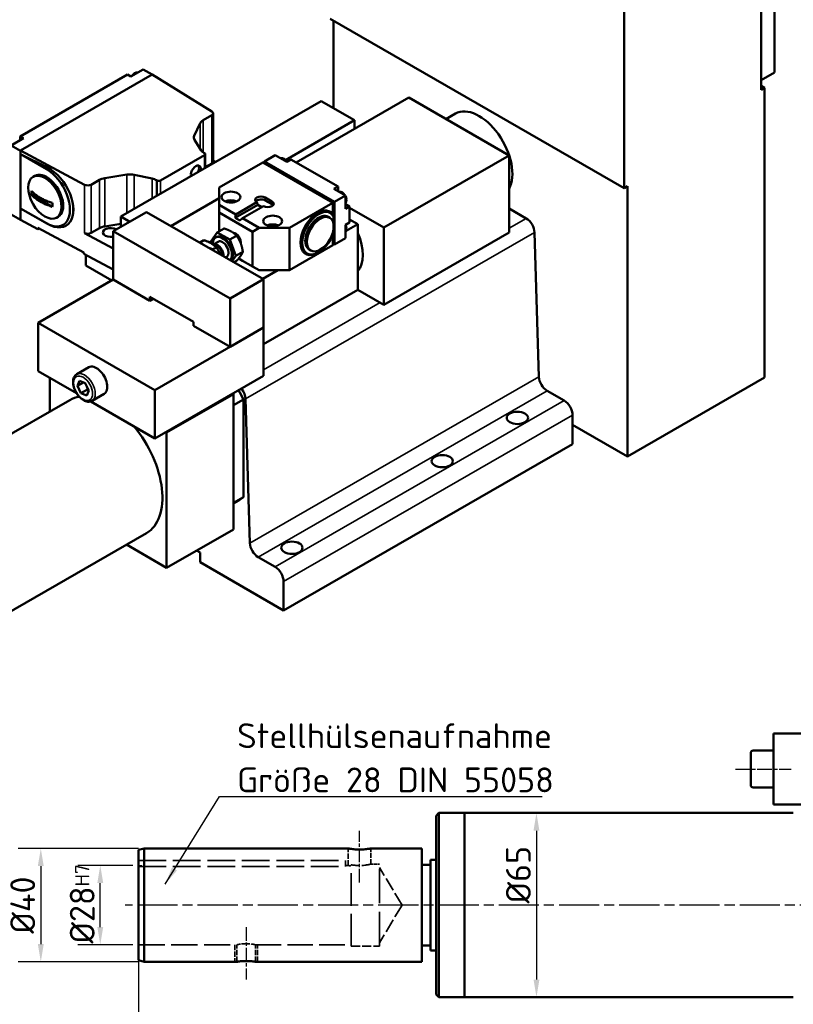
# Model space of a CAD drawing. Header units: millimetres. Extents: x 12 to 1472, y 12 to 1039.
# Tile 3 of 6: x 149 to 422, y 414 to 761. Entities that reach past the tile are written whole.
import ezdxf

# ---------------------------------------------------------------- set-up
doc = ezdxf.new("R2010")
doc.units = ezdxf.units.MM
doc.header["$LTSCALE"] = 2.5
doc.linetypes.add('CHAIN', pattern=[0.3543, 0.2362, -0.0295, 0.0591, -0.0295])
doc.linetypes.add('DASHED', pattern=[0.2067, 0.1654, -0.0413])
for name, color, linetype, lineweight in [('Bemaßung (ISO)', 7, 'Continuous', 25), ('Mittellinie (ISO)', 7, 'Continuous', 25), ('Sichtbar (ISO)', 7, 'Continuous', 50), ('Sichtbar schmal (ISO)', 7, 'Continuous', 35), ('Skizziergeometrie (ISO)', 7, 'Continuous', 25), ('Symbol (ISO)', 7, 'Continuous', 25), ('Verdeckt (ISO)', 7, 'DASHED', 35)]:
    doc.layers.add(name, color=color, linetype=linetype, lineweight=lineweight)
doc.styles.add('Notiztext (DIN)', font='isocpeur.ttf')
doc.dimstyles.new('Durchmesser', dxfattribs={"dimscale": 2.5, "dimtxt": 3.5, "dimasz": 2.5, "dimexe": 3.175, "dimexo": 0.8, "dimgap": 0.8, "dimtad": 1, "dimdec": 3, "dimrnd": 1e-08, "dimtxsty": 'Notiztext (DIN)', "dimcen": 0.09, "dimdle": 10, "dimclrd": 256, "dimclre": 256, "dimclrt": 256, "dimazin": 2, "dimtfac": 0.571429, "dimtdec": 3, "dimtmove": 0, "dimatfit": 3, "dimfxl": 1, "dimtolj": 1, "dimtzin": 0, "dimlwd": -1, "dimlwe": -1, "dimarcsym": 0})
doc.dimstyles.new('Standard (DIN)', dxfattribs={"dimscale": 2.5, "dimtxt": 3.5, "dimasz": 2.5, "dimexe": 3.175, "dimexo": 0.8, "dimgap": 0.8, "dimtad": 1, "dimdec": 3, "dimrnd": 1e-08, "dimtxsty": 'Notiztext (DIN)', "dimcen": 0.09, "dimdle": 10, "dimclrd": 256, "dimclre": 256, "dimclrt": 256, "dimazin": 2, "dimtfac": 0.571429, "dimtdec": 3, "dimtmove": 0, "dimatfit": 3, "dimfxl": 1, "dimtolj": 1, "dimlwd": -1, "dimlwe": -1, "dimarcsym": 0})
doc.dimstyles.new('Standard - Methode 2a (DIN)$7', dxfattribs={"dimscale": 2.5, "dimtxt": 3.5, "dimasz": 2.5, "dimexe": 3.175, "dimexo": 0.8, "dimgap": 0.8, "dimtad": 1, "dimtih": 1, "dimtoh": 1, "dimrnd": 1e-08, "dimtxsty": 'Notiztext (DIN)', "dimcen": 0.09, "dimdle": 10, "dimclrd": 256, "dimclre": 256, "dimclrt": 256, "dimazin": 2, "dimtfac": 1, "dimtmove": 0, "dimatfit": 3, "dimfxl": 1, "dimtolj": 1, "dimlwd": -1, "dimlwe": -1, "dimarcsym": 0})

# ---------------------------------------------------------------- blocks, each defined once
blk = doc.blocks.new('*D13')
at = {"layer": 'Bemaßung (ISO)'}
for p, q in [((472.2, 472.77), (472.2, 349.22)), ((191.2, 439.22), (191.2, 349.22)), ((465.95, 357.16), (197.45, 357.16))]:
    blk.add_line(p, q, dxfattribs=at)
for points in [[(197.45, 358.2), (197.45, 356.12), (191.2, 357.16)], [(465.95, 358.2), (465.95, 356.12), (472.2, 357.16)]]:
    blk.add_solid(points, dxfattribs=at)
at = {"layer": 'Defpoints', "color": 0}
for p in [(472.2, 474.77), (191.2, 441.22), (191.2, 357.16)]:
    blk.add_point(p, dxfattribs=at)
at = {"layer": 'Bemaßung (ISO)', "insert": (361.83, 367.91), "char_height": 8.75, "attachment_point": 1, "style": 'Notiztext (DIN)'}
blk.add_mtext('\\A1;281', dxfattribs=at)
blk = doc.blocks.new('*D18')
at = {"layer": 'Bemaßung (ISO)'}
for p, q in [((191.2, 434.96), (191.2, 285.37)), ((727.2, 401.26), (727.2, 285.37)), ((720.95, 293.31), (197.45, 293.31))]:
    blk.add_line(p, q, dxfattribs=at)
for points in [[(197.45, 294.35), (197.45, 292.27), (191.2, 293.31)], [(720.95, 294.35), (720.95, 292.27), (727.2, 293.31)]]:
    blk.add_solid(points, dxfattribs=at)
at = {"layer": 'Defpoints', "color": 0}
for p in [(191.2, 436.96), (727.2, 403.26), (191.2, 293.31)]:
    blk.add_point(p, dxfattribs=at)
at = {"layer": 'Bemaßung (ISO)', "insert": (512.18, 304.06), "char_height": 8.75, "attachment_point": 1, "style": 'Notiztext (DIN)'}
blk.add_mtext('\\A1;536', dxfattribs=at)
blk = doc.blocks.new('*D21')
at = {"layer": 'Bemaßung (ISO)'}
blk.add_line((331.59, 474.84), (331.59, 422.34), dxfattribs=at)
for points in [[(330.55, 474.84), (332.63, 474.84), (331.59, 481.09)], [(330.55, 422.34), (332.63, 422.34), (331.59, 416.09)]]:
    blk.add_solid(points, dxfattribs=at)
at = {"layer": 'Defpoints', "color": 0}
for p in [(422.2, 481.09), (306.2, 416.09), (331.59, 416.09)]:
    blk.add_point(p, dxfattribs=at)
at = {"layer": 'Bemaßung (ISO)', "insert": (320.84, 449.18), "char_height": 8.75, "attachment_point": 1, "rotation": 90, "style": 'Notiztext (DIN)'}
blk.add_mtext('\\A1;Ø65', dxfattribs=at)
blk = doc.blocks.new('*D24')
at = {"layer": 'Bemaßung (ISO)'}
for p, q in [((1056.2, 560.59), (1056.2, 258.19)), ((191.2, 435.29), (191.2, 258.19)), ((197.45, 266.13), (1049.95, 266.13))]:
    blk.add_line(p, q, dxfattribs=at)
for points in [[(197.45, 267.17), (197.45, 265.09), (191.2, 266.13)], [(1049.95, 267.17), (1049.95, 265.09), (1056.2, 266.13)]]:
    blk.add_solid(points, dxfattribs=at)
at = {"layer": 'Defpoints', "color": 0}
for p in [(1056.2, 562.59), (191.2, 437.29), (1056.2, 266.13)]:
    blk.add_point(p, dxfattribs=at)
at = {"layer": 'Bemaßung (ISO)', "insert": (565, 276.88), "char_height": 8.75, "attachment_point": 1, "style": 'Notiztext (DIN)'}
blk.add_mtext('\\A1;ca. 865', dxfattribs=at)
blk = doc.blocks.new('*D26')
at = {"layer": 'Bemaßung (ISO)'}
for p, q in [((189.2, 462.59), (169.77, 462.59)), ((177.71, 440.84), (177.71, 456.34)), ((189.2, 434.59), (169.77, 434.59))]:
    blk.add_line(p, q, dxfattribs=at)
for points in [[(176.67, 456.34), (178.75, 456.34), (177.71, 462.59)], [(176.67, 440.84), (178.75, 440.84), (177.71, 434.59)]]:
    blk.add_solid(points, dxfattribs=at)
at = {"layer": 'Defpoints', "color": 0}
for p in [(177.71, 462.59), (191.2, 462.59), (191.2, 434.59)]:
    blk.add_point(p, dxfattribs=at)
at = {"layer": 'Bemaßung (ISO)', "insert": (166.96, 435.03), "char_height": 8.75, "attachment_point": 1, "rotation": 90, "style": 'Notiztext (DIN)'}
blk.add_mtext('\\A1;Ø28\\fISOCPEUR|b0|i0;\\H5.0000;H7', dxfattribs=at)
blk = doc.blocks.new('*D27')
at = {"layer": 'Bemaßung (ISO)'}
for p, q in [((191.2, 468.59), (148.79, 468.59)), ((156.73, 462.34), (156.73, 434.84)), ((191.2, 428.59), (148.79, 428.59))]:
    blk.add_line(p, q, dxfattribs=at)
for points in [[(155.68, 462.34), (157.77, 462.34), (156.73, 468.59)], [(155.68, 434.84), (157.77, 434.84), (156.73, 428.59)]]:
    blk.add_solid(points, dxfattribs=at)
at = {"layer": 'Defpoints', "color": 0}
for p in [(193.2, 468.59), (156.73, 428.59), (193.2, 428.59)]:
    blk.add_point(p, dxfattribs=at)
at = {"layer": 'Bemaßung (ISO)', "insert": (145.98, 438.53), "char_height": 8.75, "attachment_point": 1, "rotation": 90, "style": 'Notiztext (DIN)'}
blk.add_mtext('\\A1;Ø40', dxfattribs=at)

msp = doc.modelspace()

# ---------------------------------------------------------------- linework, layer by layer
at = {"layer": 'Mittellinie (ISO)', "linetype": 'CHAIN', "ltscale": 8.756214}
msp.add_line((401.747, 496.5908), (421.447, 496.5908), dxfattribs=at)
at = {"layer": 'Mittellinie (ISO)', "linetype": 'CHAIN', "ltscale": 8.111714}
msp.add_line((269.197, 456.5908), (269.197, 474.8408), dxfattribs=at)
at = {"layer": 'Mittellinie (ISO)', "linetype": 'CHAIN', "ltscale": 23.990969}
msp.add_line((736.2073, 448.5908), (186.5251, 448.5908), dxfattribs=at)
at = {"layer": 'Mittellinie (ISO)', "linetype": 'CHAIN', "ltscale": 8.222835}
msp.add_line((229.197, 440.8408), (229.197, 422.3408), dxfattribs=at)
at = {"layer": 'Sichtbar (ISO)'}
for p, q in [((415.6052, 871.7766), (415.6052, 742.3316)), ((410.8912, 849.3124), (410.8912, 736.2184)), ((362.5722, 821.4874), (362.5722, 701.5805)), ((362.5722, 701.5805), (258.8632, 761.3025)), ((260.0417, 729.7199), (260.0417, 760.6238)), ((192.8666, 743.4056), (188.5061, 740.8946)), ((196.0484, 741.5734), (192.8666, 743.4056)), ((187.3276, 741.5733), (149.4974, 719.7883)), ((149.6152, 714.8343), (196.0486, 741.5735)), ((188.5061, 740.8946), (187.3276, 741.5733)), ((196.0486, 741.5735), (217.0725, 728.5905)), ((196.1075, 741.5393), (196.0549, 741.5696)), ((196.1075, 741.5393), (196.1057, 741.5383)), ((196.1075, 741.5371), (196.1075, 741.5393)), ((415.6052, 742.3316), (410.8912, 739.617)), ((412.0697, 736.8971), (410.8912, 737.5757)), ((412.0697, 736.8971), (410.8912, 736.2184)), ((412.0697, 634.7037), (412.0697, 736.8971)), ((286.5583, 733.4604), (246.8269, 710.5806)), ((286.5583, 733.4604), (321.9136, 713.1006)), ((184.9117, 691.5453), (255.6223, 732.2648)), ((267.4074, 725.4782), (255.6223, 732.2648)), ((217.0321, 727.2573), (214.059, 725.5452)), ((217.5203, 727.9359), (217.5203, 710.9037)), ((299.6635, 725.9136), (302.9898, 727.8291)), ((212.9806, 724.4696), (210.8858, 719.9674)), ((243.0107, 711.4291), (267.4074, 725.4782)), ((267.4074, 722.4322), (267.4074, 725.4782)), ((150.6759, 719.1096), (146.3154, 716.5986)), ((149.4974, 719.7883), (149.4974, 718.431)), ((150.6759, 719.1096), (149.4974, 719.7883)), ((149.5563, 714.7323), (146.3154, 716.5986)), ((210.9951, 718.5258), (213.3072, 714.8676)), ((149.6152, 714.7662), (149.5563, 714.7323)), ((149.5563, 714.7323), (149.5563, 690.3421)), ((149.6152, 714.7662), (149.6152, 714.8343)), ((172.1606, 702.7275), (149.6152, 714.8343)), ((149.6152, 713.4718), (149.6152, 714.7662)), ((149.6152, 694.3957), (149.6152, 713.4718)), ((149.6152, 713.4718), (159.0676, 708.7646)), ((158.7487, 708.2121), (149.6152, 713.4718)), ((214.507, 713.1801), (198.9212, 704.2048)), ((214.2763, 713.9916), (214.507, 713.8588)), ((214.7511, 713.5194), (214.7511, 708.7286)), ((235.5876, 710.9449), (239.4178, 713.1506)), ((243.4837, 710.8092), (239.4178, 713.1506)), ((321.9136, 713.1006), (277.7194, 687.6509)), ((321.9136, 713.1006), (321.9136, 685.849)), ((214.7511, 708.9115), (217.0321, 710.225)), ((217.5203, 711.2818), (218.3234, 710.7858)), ((219.6777, 701.783), (234.9984, 710.6056)), ((234.9984, 710.6056), (259.7471, 696.3537)), ((235.1165, 710.5376), (235.6466, 710.8428)), ((260.3364, 696.6931), (235.5876, 710.9449)), ((235.5876, 710.9449), (235.5876, 710.8089)), ((260.2774, 696.6589), (235.6466, 710.8428)), ((243.4837, 710.8092), (244.9568, 711.6575)), ((261.5738, 702.0884), (244.9568, 711.6575)), ((154.5901, 705.8956), (154.0008, 705.5563)), ((187.1348, 706.2902), (179.3167, 705.0838)), ((195.9908, 704.8958), (189.6383, 706.2272)), ((177.4489, 704.4628), (174.4758, 702.7507)), ((197.7427, 704.2048), (197.512, 704.3377)), ((219.6777, 695.6751), (219.6777, 701.783)), ((260.1007, 701.2401), (261.5738, 702.0884)), ((261.5738, 700.3918), (261.5738, 702.0884)), ((362.5722, 701.5805), (363.7507, 702.2591)), ((363.7507, 702.2591), (363.7507, 606.8786)), ((160.782, 694.9895), (153.5334, 699.1637)), ((235.9117, 698.237), (238.2688, 696.8797)), ((264.1665, 698.8987), (260.1007, 701.2401)), ((260.3364, 696.6931), (264.1665, 698.8987)), ((264.1665, 694.1978), (264.1665, 698.8987)), ((202.6281, 688.1743), (219.6777, 697.9925)), ((202.6281, 688.1743), (219.6777, 697.9925)), ((219.6777, 695.6751), (225.5703, 692.2818)), ((219.6777, 692.9552), (219.6777, 695.6751)), ((225.3212, 691.0652), (233.3057, 695.6632)), ((225.5703, 692.2818), (232.9654, 696.5404)), ((235.3225, 695.183), (227.9273, 690.9245)), ((233.3057, 695.6632), (232.9654, 696.5404)), ((234.7309, 694.8424), (233.3057, 695.6632)), ((238.2688, 695.8578), (235.9117, 697.2151)), ((259.7471, 696.3537), (244.4265, 687.5312)), ((259.7471, 696.3535), (260.2774, 696.6589)), ((259.7471, 692.3416), (259.7471, 696.3537)), ((260.2774, 681.8068), (260.2774, 696.6589)), ((260.3364, 681.7047), (260.3364, 696.6931)), ((265.6397, 695.0461), (264.1665, 695.8945)), ((264.1665, 694.1978), (265.6397, 695.0461)), ((264.2743, 697.4033), (264.4588, 697.5302)), ((264.4588, 696.9852), (264.2743, 696.8583)), ((264.2746, 697.4011), (264.4302, 697.3114)), ((265.6397, 689.4596), (265.6397, 695.0461)), ((149.5563, 690.3421), (146.3154, 692.2084)), ((149.6152, 690.376), (149.6152, 694.3957)), ((159.0676, 688.9509), (149.6152, 694.3957)), ((158.7487, 689.136), (149.6152, 694.3957)), ((162.9073, 691.4526), (162.318, 691.1132)), ((194.0451, 693.1169), (182.26, 686.3304)), ((184.9117, 687.8573), (184.9117, 691.5453)), ((184.9117, 691.5453), (188.1137, 689.7013)), ((194.0451, 693.1169), (235.293, 669.3639)), ((231.4628, 686.1686), (219.6777, 692.9552)), ((219.6777, 686.3309), (219.6777, 692.9552)), ((225.3212, 691.0652), (225.5703, 692.2818)), ((258.0653, 691.4131), (258.6546, 691.0738)), ((260.0417, 685.9628), (260.0417, 691.417)), ((265.6397, 694.6071), (277.7194, 687.6509)), ((327.9671, 690.845), (321.9136, 694.3309)), ((149.5563, 690.3421), (149.6152, 690.376)), ((149.6152, 690.3079), (149.6152, 690.376)), ((149.6152, 690.3079), (155.7136, 687.0331)), ((179.3167, 688.0516), (184.9117, 688.9149)), ((226.9979, 690.0997), (225.3212, 691.0652)), ((227.9273, 690.9245), (226.9979, 690.0997)), ((227.9273, 690.9245), (233.8199, 687.5312)), ((264.1665, 688.6112), (265.6397, 689.4596)), ((264.1665, 683.9103), (264.1665, 688.6112)), ((268.586, 688.8306), (264.4011, 686.4207)), ((265.6397, 690.5273), (268.586, 688.8306)), ((268.586, 688.8306), (268.586, 676.9081)), ((155.7136, 687.51), (171.8741, 678.8318)), ((155.7136, 687.0331), (155.7136, 687.51)), ((156.1421, 687.2799), (155.7136, 687.0331)), ((182.26, 680.2719), (172.1606, 685.6952)), ((174.4758, 685.7185), (177.4489, 687.4306)), ((182.26, 669.2981), (182.26, 686.3304)), ((182.26, 686.3304), (223.5079, 662.5773)), ((218.9395, 685.9058), (216.7282, 682.7509)), ((218.9395, 685.9058), (221.3669, 687.3037)), ((223.3622, 683.359), (218.9395, 685.9058)), ((223.3622, 683.359), (225.7896, 684.7568)), ((233.8199, 687.5312), (231.4628, 686.1686)), ((231.4628, 673.9054), (231.4628, 686.1686)), ((244.4265, 687.5312), (233.8199, 687.5312)), ((244.4265, 672.5428), (244.4265, 687.5312)), ((259.7471, 681.3654), (259.7471, 685.1293)), ((264.2743, 687.184), (264.4588, 687.3109)), ((264.4588, 686.7658), (264.2743, 686.6389)), ((264.2746, 687.1817), (264.4302, 687.0921)), ((277.7194, 687.6509), (277.7194, 660.3993)), ((321.9136, 685.849), (277.7194, 660.3993)), ((332.4209, 635.0207), (330.9116, 685.8618)), ((214.2345, 683.1964), (213.038, 682.5073)), ((216.7377, 682.7263), (216.2135, 682.4244)), ((216.2135, 682.4244), (216.7377, 682.7263)), ((216.7282, 682.7509), (217.0287, 681.9761)), ((218.0707, 681.7751), (217.5293, 681.7723)), ((219.2745, 682.6447), (217.7617, 681.7735)), ((218.7805, 684.3203), (218.4269, 684.1166)), ((225.5736, 677.6571), (223.3622, 683.359)), ((259.7471, 681.3654), (244.4265, 672.5428)), ((259.7471, 681.5014), (260.2774, 681.8068)), ((260.2183, 681.7727), (260.3364, 681.7047)), ((260.3364, 681.7047), (264.1665, 683.9103)), ((171.8741, 678.8318), (171.8741, 678.3549)), ((171.8741, 678.3549), (182.26, 672.7777)), ((172.5958, 674.276), (172.5958, 677.9673)), ((218.6572, 680.6495), (217.4606, 679.9605)), ((224.2272, 675.7362), (225.5736, 677.6571)), ((225.5736, 677.6571), (228.001, 679.055)), ((251.4116, 679.8587), (252.0008, 679.5194)), ((254.7609, 678.9382), (254.4674, 678.7679)), ((181.75, 669.0044), (172.5958, 674.276)), ((222.32, 677.3561), (221.8672, 677.0953)), ((224.8662, 675.3683), (225.7896, 675.9)), ((226.5231, 676.7474), (226.9979, 676.474)), ((226.5245, 676.7492), (231.4628, 673.9054)), ((226.9979, 676.474), (227.9273, 675.9361)), ((233.8199, 672.5428), (227.9273, 675.9361)), ((231.4628, 673.9054), (233.8199, 672.5428)), ((268.586, 676.9081), (268.586, 665.6668)), ((244.4265, 672.5428), (233.8199, 672.5428)), ((240.3017, 672.5428), (235.0372, 669.5112)), ((155.7435, 654.0283), (182.26, 669.2981)), ((195.2236, 661.8329), (182.26, 669.2981)), ((235.293, 669.3639), (223.5079, 662.5773)), ((235.293, 669.3639), (235.293, 652.3316)), ((268.586, 665.6668), (235.293, 646.4947)), ((277.7194, 660.3993), (268.5791, 665.6628)), ((210.5443, 654.3729), (195.2236, 663.1954)), ((195.2236, 663.1954), (195.2236, 661.8329)), ((196.4067, 662.5142), (195.2236, 661.8329)), ((223.5079, 662.5773), (223.5079, 645.545)), ((155.7435, 654.0283), (155.7435, 636.996)), ((196.9914, 630.2752), (155.7435, 654.0283)), ((210.5443, 653.0103), (210.5443, 654.3729)), ((196.9914, 630.2752), (235.293, 652.3316)), ((223.5079, 645.545), (210.5443, 653.0103)), ((235.293, 652.3316), (223.5079, 645.545)), ((235.293, 635.2994), (235.293, 652.3316)), ((155.7435, 636.996), (169.376, 629.1456)), ((169.4217, 635.8864), (173.6644, 638.3296)), ((159.8683, 622.6855), (159.8683, 634.6207)), ((169.6336, 631.7431), (170.3881, 633.5016)), ((169.6336, 631.7431), (171.7351, 632.9533)), ((170.3881, 633.5016), (172.4079, 632.6794)), ((172.4079, 632.6794), (173.6732, 630.0989)), ((196.9914, 613.243), (235.293, 635.2994)), ((363.7507, 606.8786), (412.0697, 634.7037)), ((170.8989, 629.1625), (169.6336, 631.7431)), ((173.2559, 630.5198), (170.8989, 629.1625)), ((172.9187, 628.3404), (170.8989, 629.1625)), ((173.6732, 630.0989), (172.9187, 628.3404)), ((174.8279, 626.4985), (179.0705, 628.9416)), ((196.9914, 613.243), (196.9914, 630.2752)), ((224.6864, 628.8508), (201.1162, 615.2776)), ((224.3906, 629.0211), (224.6864, 628.8508)), ((224.6864, 628.8508), (224.6864, 581.1606)), ((341.359, 626.5861), (335.3654, 630.0376)), ((166.9768, 626.779), (98.6231, 587.4168)), ((174.3376, 626.2884), (196.9914, 613.243)), ((228.2219, 626.9782), (224.6864, 624.9423)), ((228.2219, 626.9782), (228.2219, 592.5344)), ((228.9703, 627.1577), (230.4797, 576.3167)), ((344.3053, 611.2636), (344.3053, 621.483)), ((200.8204, 615.448), (201.1162, 615.2776)), ((201.1162, 615.2776), (201.1162, 567.5874)), ((363.7507, 606.8786), (344.3053, 618.0765)), ((344.3053, 611.2636), (242.3641, 552.5596)), ((228.2219, 592.5344), (224.6864, 590.4984)), ((226.5894, 591.3894), (224.6864, 590.2935)), ((224.6864, 581.1606), (201.1162, 567.5874)), ((194.0077, 579.8391), (125.654, 540.4768)), ((201.1162, 567.5874), (186.9242, 575.76)), ((212.9013, 572.9325), (211.6497, 573.6532)), ((212.9013, 569.5261), (212.9013, 572.9325)), ((233.4242, 571.3335), (239.4178, 567.882)), ((242.3641, 552.5596), (212.9013, 569.5261)), ((242.3641, 562.7789), (242.3641, 552.5596)), ((415.197, 509.0908), (480.197, 509.0908)), ((415.197, 484.0908), (415.197, 509.0908)), ((407.197, 490.8908), (407.197, 502.2908)), ((407.997, 503.0908), (415.197, 503.0908)), ((407.997, 490.0908), (415.197, 490.0908)), ((415.197, 484.0908), (480.197, 484.0908)), ((296.197, 480.0908), (297.197, 481.0908)), ((296.197, 417.0908), (296.197, 480.0908)), ((297.197, 481.0908), (297.197, 416.0908)), ((306.197, 481.0908), (297.197, 481.0908)), ((306.197, 416.0908), (306.197, 481.0908)), ((422.197, 481.0908), (306.197, 481.0908)), ((306.197, 416.0908), (306.197, 481.0908)), ((191.197, 468.0549), (193.197, 468.5908)), ((191.197, 429.1267), (191.197, 468.0549)), ((193.197, 428.5908), (193.197, 468.5908)), ((193.197, 468.5908), (265.197, 468.5908)), ((273.197, 468.5908), (291.197, 468.5908)), ((291.197, 428.5908), (291.197, 468.5908)), ((291.197, 462.8408), (294.197, 462.8408)), ((294.197, 432.5908), (294.197, 464.5908)), ((294.197, 464.5908), (296.197, 464.5908)), ((291.197, 434.3408), (294.197, 434.3408)), ((294.197, 432.5908), (296.197, 432.5908)), ((191.197, 429.1267), (193.197, 428.5908)), ((193.197, 428.5908), (225.8735, 428.5908)), ((232.5205, 428.5908), (291.197, 428.5908)), ((296.197, 417.0908), (297.197, 416.0908)), ((306.197, 416.0908), (297.197, 416.0908)), ((422.197, 416.0908), (306.197, 416.0908))]:
    msp.add_line(p, q, dxfattribs=at)
at = {"layer": 'Sichtbar (ISO)', "flags": 128}
for points in [[(188.8562, 741.0962), (189.0586, 741.3975), (189.288, 741.6715), (189.54, 741.9113), (189.8106, 742.1104), (190.0968, 742.2619), (190.245, 742.3176), (190.396, 742.358), (190.5493, 742.3818), (190.7041, 742.3872), (190.8586, 742.3726), (191.01, 742.3365)], [(241.3333, 712.0475), (241.4846, 712.0836), (241.6389, 712.0983), (241.7934, 712.0928), (241.9466, 712.0691), (242.2456, 711.9734), (242.5314, 711.8222), (242.8017, 711.6236), (243.0536, 711.3843), (243.2829, 711.1108), (243.4853, 710.8101)], [(153.5334, 700.5263), (153.7367, 700.3033), (153.9517, 700.082), (154.1778, 699.8632), (154.4144, 699.6475), (154.661, 699.4357), (154.9167, 699.2283), (155.1805, 699.0259), (155.4514, 698.8292), (155.7285, 698.6386), (156.0103, 698.4547), (156.2955, 698.2777), (156.5828, 698.1081), (156.8773, 697.9427), (157.1846, 697.7784), (157.504, 697.6162), (157.835, 697.4566), (158.1766, 697.3006), (158.528, 697.1487), (158.8881, 697.0015), (159.256, 696.8594), (159.6305, 696.7232), (160.0105, 696.593), (160.3948, 696.4692), (160.782, 696.3521)], [(160.782, 694.9895), (160.3948, 695.1066), (160.0105, 695.2304), (159.6305, 695.3606), (159.256, 695.4969), (158.8881, 695.6389), (158.528, 695.7861), (158.1766, 695.938), (157.835, 696.094), (157.504, 696.2536), (157.1846, 696.4159), (156.8773, 696.5801), (156.5828, 696.7455), (156.2955, 696.9151), (156.0103, 697.0921), (155.7285, 697.276), (155.4514, 697.4666), (155.1805, 697.6633), (154.9167, 697.8657), (154.661, 698.0731), (154.4144, 698.2849), (154.1778, 698.5006), (153.9517, 698.7194), (153.7367, 698.9407), (153.5334, 699.1637)], [(261.9572, 700.1709), (262.1087, 700.2071), (262.2632, 700.2217), (262.4179, 700.2162), (262.5713, 700.1924), (262.8705, 700.0964), (263.1566, 699.9448), (263.4272, 699.7457), (263.6792, 699.5059), (263.9086, 699.2319), (264.1111, 698.9306)], [(264.1665, 698.8348), (264.3051, 698.559), (264.4175, 698.2752), (264.5012, 697.9879), (264.5541, 697.7014)], [(264.5538, 697.1181), (264.5061, 696.8988), (264.4272, 696.6917), (264.3144, 696.5015), (264.1665, 696.336)], [(264.4302, 697.3114), (264.4474, 697.3009), (264.464, 697.2894), (264.4798, 697.2772), (264.4942, 697.2643), (264.5071, 697.2511), (264.5183, 697.2379), (264.5277, 697.2247), (264.5361, 697.2107), (264.5432, 697.1961), (264.5487, 697.1811), (264.5525, 697.166), (264.5547, 697.1512), (264.5553, 697.1369), (264.5543, 697.1223), (264.5518, 697.1073), (264.5475, 697.0922), (264.5415, 697.0773), (264.5341, 697.0629), (264.5254, 697.0493), (264.5154, 697.0361), (264.5036, 697.0229), (264.4901, 697.0097), (264.4751, 696.9971), (264.4588, 696.9852)], [(264.4588, 697.5302), (264.4673, 697.5362), (264.4755, 697.5425), (264.4834, 697.5489), (264.4909, 697.5555), (264.4981, 697.5622), (264.5047, 697.569), (264.511, 697.5759), (264.5167, 697.5827), (264.522, 697.5895), (264.5268, 697.5962), (264.5313, 697.6032), (264.5355, 697.6104), (264.5394, 697.6178), (264.5429, 697.6254), (264.546, 697.6331), (264.5487, 697.6408), (264.5509, 697.6486), (264.5526, 697.6564), (264.5539, 697.6641), (264.5548, 697.6717), (264.5552, 697.6792), (264.5553, 697.6865), (264.5549, 697.6939), (264.5541, 697.7014)], [(260.0417, 691.417), (260.0309, 691.454), (260.0199, 691.4911), (260.0088, 691.5283), (259.9976, 691.5657), (259.9862, 691.6032), (259.9748, 691.6409), (259.9632, 691.6786), (259.9515, 691.7165), (259.9396, 691.7546), (259.9277, 691.7927), (259.9156, 691.831), (259.9034, 691.8695), (259.8911, 691.908), (259.8786, 691.9467), (259.866, 691.9856), (259.8533, 692.0246), (259.8405, 692.0637), (259.8275, 692.1029), (259.8145, 692.1424), (259.8012, 692.1819), (259.7879, 692.2216), (259.7744, 692.2615), (259.7608, 692.3015), (259.7471, 692.3416)], [(264.1683, 688.6123), (264.3062, 688.3372), (264.418, 688.0542), (264.5014, 687.7677), (264.5541, 687.4821)], [(223.9204, 686.2272), (223.8311, 686.2779), (223.7409, 686.3278), (223.6497, 686.377), (223.5574, 686.4254), (223.4639, 686.4732), (223.3692, 686.5204), (223.2732, 686.5669), (223.1758, 686.613), (223.077, 686.6585), (222.9767, 686.7035), (222.8748, 686.7481), (222.7712, 686.7923), (222.6659, 686.8362), (222.5588, 686.8797), (222.4498, 686.9229), (222.3388, 686.9658), (222.2256, 687.0085), (222.1104, 687.051), (221.9928, 687.0934), (221.8728, 687.1356), (221.7504, 687.1777), (221.6253, 687.2197), (221.4976, 687.2617), (221.3669, 687.3037)], [(225.7896, 684.7568), (225.7167, 684.832), (225.6438, 684.9056), (225.5708, 684.9776), (225.4977, 685.0481), (225.4245, 685.1172), (225.3509, 685.1849), (225.2771, 685.2513), (225.203, 685.3164), (225.1284, 685.3804), (225.0534, 685.4432), (224.9778, 685.5048), (224.9017, 685.5655), (224.8249, 685.6251), (224.7475, 685.6838), (224.6692, 685.7416), (224.5902, 685.7985), (224.5103, 685.8545), (224.4294, 685.9098), (224.3475, 685.9644), (224.2646, 686.0182), (224.1804, 686.0714), (224.0951, 686.1239), (224.0084, 686.1759), (223.9204, 686.2272)], [(227.2374, 682.1029), (227.1925, 682.2168), (227.1465, 682.3298), (227.0994, 682.442), (227.0512, 682.5534), (227.0018, 682.6641), (226.9512, 682.7742), (226.8995, 682.8839), (226.8464, 682.9931), (226.7921, 683.1021), (226.7364, 683.2108), (226.6793, 683.3194), (226.6208, 683.4279), (226.5609, 683.5364), (226.4995, 683.6451), (226.4364, 683.754), (226.3718, 683.8631), (226.3055, 683.9726), (226.2375, 684.0825), (226.1677, 684.193), (226.0961, 684.3042), (226.0225, 684.416), (225.947, 684.5287), (225.8694, 684.6422), (225.7896, 684.7568)], [(264.5538, 686.8987), (264.5061, 686.6795), (264.4272, 686.4723), (264.3144, 686.2822), (264.1665, 686.1167)], [(264.4302, 687.0921), (264.4474, 687.0816), (264.464, 687.0701), (264.4798, 687.0578), (264.4942, 687.045), (264.5071, 687.0318), (264.5183, 687.0185), (264.5277, 687.0054), (264.5361, 686.9914), (264.5432, 686.9768), (264.5487, 686.9618), (264.5525, 686.9467), (264.5547, 686.9319), (264.5553, 686.9175), (264.5543, 686.903), (264.5518, 686.888), (264.5475, 686.8729), (264.5415, 686.858), (264.5341, 686.8436), (264.5254, 686.8299), (264.5154, 686.8168), (264.5036, 686.8035), (264.4901, 686.7904), (264.4751, 686.7778), (264.4588, 686.7658)], [(264.4588, 687.3109), (264.4673, 687.3169), (264.4755, 687.3232), (264.4834, 687.3296), (264.4909, 687.3362), (264.4981, 687.3429), (264.5047, 687.3497), (264.511, 687.3565), (264.5167, 687.3634), (264.522, 687.3702), (264.5268, 687.3769), (264.5313, 687.3839), (264.5355, 687.3911), (264.5394, 687.3985), (264.5429, 687.4061), (264.546, 687.4137), (264.5487, 687.4215), (264.5509, 687.4293), (264.5526, 687.437), (264.5539, 687.4447), (264.5548, 687.4523), (264.5552, 687.4598), (264.5553, 687.4671), (264.5549, 687.4745), (264.5541, 687.4821)], [(212.8452, 682.2907), (212.853, 682.2995), (212.8607, 682.3083), (212.8685, 682.3171), (212.8764, 682.3259), (212.8842, 682.3348), (212.8921, 682.3437), (212.9, 682.3526), (212.9079, 682.3615), (212.9158, 682.3705), (212.9238, 682.3794), (212.9318, 682.3884), (212.9398, 682.3974), (212.9478, 682.4065), (212.9559, 682.4155), (212.964, 682.4246), (212.9721, 682.4337), (212.9802, 682.4428), (212.9884, 682.452), (212.9966, 682.4611), (213.0048, 682.4703), (213.0131, 682.4795), (213.0213, 682.4888), (213.0296, 682.498), (213.038, 682.5073)], [(213.038, 682.5073), (213.0816, 682.4621), (213.1251, 682.4176), (213.1685, 682.3738), (213.2119, 682.3306), (213.2553, 682.288), (213.2986, 682.246), (213.3418, 682.2046), (213.3851, 682.1638), (213.4284, 682.1235), (213.4717, 682.0838), (213.515, 682.0446), (213.5583, 682.0059), (213.6017, 681.9677), (213.6451, 681.93), (213.6886, 681.8927), (213.7322, 681.856), (213.7758, 681.8196), (213.8196, 681.7838), (213.8635, 681.7483), (213.9074, 681.7132), (213.9516, 681.6786), (213.9958, 681.6443), (214.0402, 681.6104), (214.0848, 681.5769)], [(218.6572, 680.6495), (218.5063, 680.8034), (218.3561, 680.9496), (218.206, 681.0889), (218.0556, 681.222), (217.9045, 681.3494), (217.7522, 681.4716), (217.5982, 681.5891), (217.4421, 681.7023), (217.2835, 681.8116), (217.1219, 681.9175), (216.9569, 682.0201), (216.7879, 682.1199), (216.6146, 682.2172), (216.4363, 682.3122), (216.2525, 682.4053), (216.0627, 682.4966), (215.8661, 682.5865), (215.6621, 682.6752), (215.4499, 682.7629), (215.2287, 682.85), (214.9976, 682.9366), (214.7556, 683.023), (214.5017, 683.1095), (214.2345, 683.1964)], [(228.001, 679.055), (227.979, 679.2028), (227.9562, 679.348), (227.9327, 679.4906), (227.9085, 679.6309), (227.8836, 679.7689), (227.8578, 679.9047), (227.8313, 680.0386), (227.8039, 680.1705), (227.7758, 680.3006), (227.7467, 680.4291), (227.7169, 680.5559), (227.6861, 680.6812), (227.6544, 680.8052), (227.6218, 680.9278), (227.5882, 681.0493), (227.5536, 681.1696), (227.518, 681.2889), (227.4814, 681.4073), (227.4436, 681.5248), (227.4048, 681.6416), (227.3648, 681.7577), (227.3236, 681.8733), (227.2811, 681.9883), (227.2374, 682.1029)], [(215.8449, 680.5633), (215.9031, 680.5376), (215.962, 680.5121), (216.0215, 680.4866), (216.0817, 680.4612), (216.1425, 680.4358), (216.2041, 680.4106), (216.2665, 680.3854), (216.3296, 680.3602), (216.3934, 680.3352), (216.4581, 680.3101), (216.5235, 680.2851), (216.5899, 680.2601), (216.657, 680.2352), (216.7251, 680.2102), (216.7941, 680.1853), (216.864, 680.1604), (216.9349, 680.1355), (217.0068, 680.1105), (217.0797, 680.0856), (217.1537, 680.0606), (217.2287, 680.0357), (217.3049, 680.0106), (217.3822, 679.9856), (217.4606, 679.9605)], [(217.4606, 679.9605), (217.4629, 679.9451), (217.4651, 679.9298), (217.4674, 679.9145), (217.4696, 679.8992), (217.4719, 679.884), (217.4742, 679.8688), (217.4764, 679.8536), (217.4787, 679.8385), (217.481, 679.8234), (217.4833, 679.8083), (217.4856, 679.7933), (217.4879, 679.7783), (217.4903, 679.7634), (217.4926, 679.7484), (217.4949, 679.7335), (217.4973, 679.7187), (217.4996, 679.7038), (217.502, 679.689), (217.5043, 679.6742), (217.5067, 679.6595), (217.5091, 679.6448), (217.5114, 679.6301), (217.5138, 679.6154), (217.5162, 679.6008)], [(220.0462, 678.1439), (220.0039, 678.247), (219.9605, 678.3497), (219.9161, 678.4521), (219.8706, 678.5542), (219.8239, 678.6561), (219.776, 678.7579), (219.7269, 678.8596), (219.6765, 678.9613), (219.6248, 679.0631), (219.5718, 679.165), (219.5174, 679.2672), (219.4615, 679.3697), (219.4041, 679.4725), (219.3452, 679.5757), (219.2847, 679.6794), (219.2226, 679.7838), (219.1587, 679.8888), (219.093, 679.9945), (219.0255, 680.1011), (218.956, 680.2086), (218.8845, 680.3171), (218.811, 680.4267), (218.7352, 680.5374), (218.6572, 680.6495)], [(225.7896, 675.9), (225.8694, 675.9893), (225.947, 676.0766), (226.0225, 676.1623), (226.0961, 676.2462), (226.1677, 676.3286), (226.2375, 676.4094), (226.3055, 676.4888), (226.3718, 676.5668), (226.4364, 676.6435), (226.4995, 676.7189), (226.5609, 676.7932), (226.6208, 676.8663), (226.6793, 676.9383), (226.7364, 677.0093), (226.7921, 677.0794), (226.8464, 677.1485), (226.8995, 677.2168), (226.9512, 677.2842), (227.0018, 677.3509), (227.0512, 677.4169), (227.0994, 677.4822), (227.1465, 677.5468), (227.1925, 677.6109), (227.2374, 677.6745)], [(227.2374, 677.6745), (227.2811, 677.7374), (227.3236, 677.7995), (227.3648, 677.8608), (227.4048, 677.9213), (227.4436, 677.9813), (227.4814, 678.0406), (227.518, 678.0993), (227.5536, 678.1575), (227.5882, 678.2152), (227.6218, 678.2725), (227.6544, 678.3295), (227.6861, 678.3861), (227.7169, 678.4424), (227.7467, 678.4985), (227.7758, 678.5543), (227.8039, 678.61), (227.8313, 678.6656), (227.8578, 678.7211), (227.8836, 678.7766), (227.9085, 678.8321), (227.9327, 678.8876), (227.9562, 678.9432), (227.979, 678.999), (228.001, 679.055)], [(174.8279, 626.4985), (174.4816, 626.3367), (174.1121, 626.2336), (173.7286, 626.1895), (173.3384, 626.2017), (172.9458, 626.2662), (172.5545, 626.379), (172.1668, 626.5364), (171.7846, 626.7356), (171.4098, 626.9736), (171.0441, 627.2477), (170.6898, 627.5552), (170.3491, 627.8931), (170.0242, 628.2588), (169.7175, 628.649), (169.4312, 629.0603), (169.1675, 629.4894), (168.9287, 629.9329), (168.7166, 630.387), (168.5331, 630.8481), (168.3799, 631.3126), (168.2586, 631.777), (168.1705, 632.2378), (168.117, 632.6916), (168.0993, 633.1353), (168.1189, 633.5658), (168.1773, 633.9801), (168.2762, 634.3753), (168.4175, 634.7473), (168.6028, 635.0908), (168.8333, 635.4003), (169.1079, 635.6681), (169.4217, 635.8864)], [(172.2765, 632.7329), (172.3373, 632.6477), (172.3955, 632.5634), (172.4512, 632.4796), (172.5047, 632.3962), (172.5559, 632.3131), (172.6052, 632.23), (172.6526, 632.1468), (172.6981, 632.0632), (172.7421, 631.9792), (172.7844, 631.8944), (172.8253, 631.8088), (172.8648, 631.7222), (172.903, 631.6343), (172.9399, 631.5449), (172.9757, 631.4539), (173.0104, 631.361), (173.0441, 631.2661), (173.0769, 631.1688), (173.1087, 631.0688), (173.1396, 630.9661), (173.1698, 630.8601), (173.1992, 630.7506), (173.2279, 630.6374), (173.2559, 630.5198)], [(173.2559, 630.5198), (173.2662, 630.518), (173.2763, 630.5161), (173.2864, 630.5142), (173.2965, 630.5123), (173.3065, 630.5104), (173.3165, 630.5085), (173.3265, 630.5065), (173.3364, 630.5046), (173.3462, 630.5027), (173.3561, 630.5008), (173.3658, 630.4989), (173.3756, 630.497), (173.3853, 630.4951), (173.3949, 630.4931), (173.4046, 630.4912), (173.4141, 630.4893), (173.4237, 630.4873), (173.4332, 630.4854), (173.4426, 630.4835), (173.4521, 630.4815), (173.4615, 630.4796), (173.4708, 630.4776), (173.4801, 630.4757), (173.4894, 630.4737)], [(273.197, 468.5908), (273.1632, 468.584), (273.0617, 468.564), (272.8917, 468.532), (272.655, 468.4895), (272.362, 468.4407), (272.0253, 468.3898), (271.6413, 468.3387), (271.2057, 468.2895), (270.7296, 468.2465), (270.2252, 468.214), (269.7087, 468.1937), (269.197, 468.1867), (268.6852, 468.1937), (268.1687, 468.214), (267.6644, 468.2465), (267.1883, 468.2895), (266.7526, 468.3387), (266.3686, 468.3898), (266.0319, 468.4407), (265.7389, 468.4895), (265.5023, 468.532), (265.3323, 468.564), (265.2307, 468.584), (265.197, 468.5908)], [(225.8735, 428.5908), (225.9015, 428.5955), (225.9858, 428.6092), (226.1269, 428.6313), (226.3235, 428.6606), (226.567, 428.6942), (226.8469, 428.7293), (227.1662, 428.7645), (227.5284, 428.7983), (227.9241, 428.8278), (228.3431, 428.8502), (228.7721, 428.8641), (229.197, 428.8689), (229.6219, 428.8641), (230.0509, 428.8502), (230.4699, 428.8278), (230.8656, 428.7983), (231.2278, 428.7645), (231.547, 428.7293), (231.8269, 428.6942), (232.0704, 428.6606), (232.267, 428.6313), (232.4082, 428.6092), (232.4925, 428.5955), (232.5205, 428.5908)]]:
    msp.add_lwpolyline(points, dxfattribs=at)
at = {"layer": 'Sichtbar (ISO)'}
for centre, start, end in [((407.997, 502.2908), 90, 180), ((407.997, 490.8908), 180, 270)]:
    msp.add_arc(centre, 0.8, start, end, dxfattribs=at)
for centre, major_axis, ratio, start_param, end_param in [((311.307, 713.386), (8.3172, -14.4431), 0.57809312, 0.33630506, 3.14159265), ((215.8536, 727.9359), (1.6667, 0), 0.5758617, 5.49778714, 7.03367689), ((217.0053, 723.8485), (-4.1667, 0), 0.5758617, 5.49778714, 6.02138592), ((214.9105, 719.3464), (-4.1667, 0), 0.5758617, 6.02138592, 6.63225116), ((217.2226, 715.6883), (-4.1667, 0), 0.5758617, 0.34906585, 0.78539816), ((213.9178, 713.5194), (0.8333, 0), 0.5758617, 5.49778714, 7.06858347), ((159.3777, 698.6913), (-6.3866, 10.3158), 0.59789164, 4.43049648, 5.51528681), ((211.4282, 707.3194), (1.2268, 2.1304), 0.57809312, 5.24223807, 8.89106145), ((210.8389, 707.6587), (1.2268, 2.1304), 0.57809312, 4.86655232, 6.04160736), ((215.8536, 710.9037), (1.6667, 0), 0.5758617, 5.49778714, 6.28318531), ((158.7487, 698.6741), (-4.1586, 7.2215), 0.57809312, 3.14159265, 6.28318531), ((158.7487, 698.6741), (5.822, -10.1101), 0.57809312, 5.49972085, 8.64131351), ((188.2132, 703.9725), (-4.1667, 0), 0.5758617, 4.36332313, 4.97418837), ((173.2973, 703.4294), (-1.6667, 0), 0.5758617, 0.82030475, 2.35619449), ((180.3952, 702.7662), (-4.1667, 0), 0.5758617, 4.97418837, 5.49778714), ((194.5657, 702.641), (-4.1667, 0), 0.5758617, 3.92699082, 4.36332313), ((198.3319, 704.5442), (-0.8333, 0), 0.5758617, 0.78539816, 2.35619449), ((157.1577, 697.7579), (-2.5914, 4.5), 0.57809312, 0.62615786, 0.94850588), ((159.338, 699.0134), (6.2379, -10.8323), 0.57809312, 0.28352318, 1.29114056), ((159.0676, 698.8578), (6.5759, -10.6351), 0.59790412, 0.26480539, 1.27242277), ((234.4386, 697.3887), (-2.0833, 0), 0.5758617, 3.92699082, 7.06858347), ((157.1577, 697.7579), (2.5914, -4.5), 0.57809312, 0.62615786, 0.94850588), ((223.8025, 695.3239), (3.3333, 0), 0.5758617, 0.92492829, 2.21666436), ((234.4386, 696.3667), (-2.0833, 0), 0.5758617, 3.92699082, 5.84322002), ((236.7956, 696.0314), (2.0833, 0), 0.5758617, 3.92699082, 7.06858347), ((236.7956, 695.0094), (-2.0833, 0), 0.5758617, 3.58155794, 3.92699082), ((262.6934, 698.0412), (-1.128, 1.9588), 0.57809312, 3.78091995, 4.0769291), ((254.4438, 685.8056), (-4.3042, -7.4743), 0.57809312, 2.87073592, 7.07051718), ((254.7384, 685.6359), (-4.0962, -7.1132), 0.57809312, 2.77274594, 8.21896093), ((254.7384, 685.6359), (-3.3269, -5.7772), 0.57809312, 3.14159265, 6.28318531), ((159.3777, 698.6913), (-6.3866, 10.3158), 0.59789164, 2.30383841, 3.38862875), ((180.3952, 685.7339), (4.1667, 0), 0.5758617, 1.83259571, 2.35619449), ((238.5339, 686.8407), (3.3333, 0), 0.5758617, 0.92492829, 2.21666436), ((260.0417, 683.8643), (7.2776, -12.6377), 0.57809312, 1.76506607, 1.78429275), ((327.9671, 687.4385), (-2.0793, 3.6108), 0.57809312, 3.96383111, 5.49972085), ((173.2973, 686.3972), (1.6667, 0), 0.5758617, 3.9618974, 5.49778714), ((181.3761, 685.8916), (-2.75, 0), 0.5758617, 3.89560935, 8.18120205), ((220.7973, 680.0004), (2.3704, -4.1163), 0.57809312, 0.15697755, 3.97107924), ((221.1509, 680.204), (2.3704, -4.1163), 0.57809312, 0.01987765, 3.14159265), ((225.5703, 683.4303), (-1.2476, 2.1665), 0.57809312, 3.69448632, 6.00761748), ((262.6934, 687.8218), (-1.128, 1.9588), 0.57809312, 3.78091995, 4.0769291), ((260.0417, 683.8643), (7.2776, -12.6377), 0.57809312, 0.19308684, 1.3815769), ((218.5876, 678.7279), (-1.6634, 2.8886), 0.57809312, 4.02300534, 6.04850292), ((219.0395, 678.9881), (-1.5228, 2.6443), 0.57809312, 3.82271326, 5.96534789), ((220.7973, 680.0004), (1.5228, -2.6443), 0.57809312, 0, 3.14159265), ((176.3674, 633.6356), (-2.7031, 4.694), 0.57809312, 3.14159265, 6.28318531), ((335.3654, 633.444), (-2.0793, 3.6108), 0.57809312, 0.82223846, 2.3581282), ((209.955, 620.2755), (16.6344, -28.8861), 0.57809312, 1.4714131, 1.58204531), ((226.0259, 628.7345), (2.0793, -3.6108), 0.57809312, 0.82223846, 1.82912939), ((180.4922, 603.309), (-13.5155, 23.47), 0.57809312, 6.05984247, 6.28318531), ((341.359, 623.1796), (-2.0793, 3.6108), 0.57809312, 3.92892453, 5.49972085), ((180.4922, 603.309), (13.5155, -23.47), 0.57809312, 0, 1.85848685), ((209.955, 620.2755), (16.6344, -28.8861), 0.57809312, 0, 0.10325064), ((233.4242, 574.74), (2.0793, -3.6108), 0.57809312, 3.96383111, 5.49972085), ((239.4178, 564.4756), (2.0793, -3.6108), 0.57809312, 0.78733187, 2.3581282)]:
    msp.add_ellipse(centre, major_axis=major_axis, ratio=ratio, start_param=start_param, end_param=end_param, dxfattribs=at)
for centre, major_axis, ratio in [((158.1594, 698.3348), (-4.1586, 7.2215), 0.57809312), ((223.8025, 698.3897), (3.3333, 0), 0.5758617), ((238.5339, 689.9065), (3.3333, 0), 0.5758617), ((255.3277, 685.2966), (-3.3269, -5.7772), 0.57809312), ((324.8599, 620.4781), (-3.75, 0), 0.5758617), ((298.3434, 605.2083), (-3.75, 0), 0.5758617), ((245.3104, 574.6686), (-3.75, 0), 0.5758617)]:
    msp.add_ellipse(centre, major_axis=major_axis, ratio=ratio, dxfattribs=at)
at = {"layer": 'Sichtbar schmal (ISO)'}
for p, q in [((217.0321, 710.225), (217.0321, 727.2573)), ((212.9806, 715.3843), (212.9806, 724.4696)), ((214.059, 714.1267), (214.059, 725.5452)), ((210.8858, 718.7254), (210.8858, 719.9674)), ((214.507, 708.5881), (214.507, 713.1801)), ((159.0676, 708.7646), (158.7487, 708.2121)), ((187.1348, 692.8255), (187.1348, 706.2902)), ((189.6383, 694.2672), (189.6383, 706.2272)), ((172.1606, 685.6952), (172.1606, 702.7275)), ((174.4758, 685.7185), (174.4758, 702.7507)), ((177.4489, 687.4306), (177.4489, 704.4628)), ((179.3167, 688.0516), (179.3167, 705.0838)), ((195.9908, 697.9253), (195.9908, 704.8958)), ((197.512, 698.8013), (197.512, 704.3377)), ((197.7427, 698.9342), (197.7427, 704.2048)), ((198.9212, 699.6128), (198.9212, 704.2048)), ((235.9117, 698.237), (235.9117, 697.2151)), ((238.2688, 696.8797), (238.2688, 695.8578)), ((158.7487, 689.136), (159.0676, 688.9509)), ((327.9671, 690.845), (321.9136, 687.359)), ((228.9703, 627.1577), (330.9116, 685.8618)), ((276.4084, 661.1543), (235.293, 637.4775)), ((332.4209, 635.0207), (230.4797, 576.3167)), ((233.4242, 571.3335), (335.3654, 630.0376)), ((341.359, 626.5861), (239.4178, 567.882)), ((242.3641, 562.7789), (344.3053, 621.483))]:
    msp.add_line(p, q, dxfattribs=at)
for centre, major_axis, start_param, end_param in [((190.0714, 740.3233), (1.1155, 1.9371), 0.14974888, 1.41718002), ((242.2719, 710.0343), (-1.1155, 1.9371), 4.86600528, 6.13343642), ((262.8959, 698.1578), (-1.1155, 1.9371), 4.86600528, 6.13343642), ((262.8959, 698.1578), (1.1155, -1.9371), 0.93700739, 1.42430525), ((262.8959, 698.1578), (1.1155, -1.9371), 0.15035849, 0.63765635), ((262.8959, 687.9384), (1.1155, -1.9371), 0.93700739, 1.42430525), ((262.8959, 687.9384), (1.1155, -1.9371), 0.15035849, 0.63765635), ((172.1248, 631.1924), (2.7031, -4.694), 0, 3.14159265)]:
    msp.add_ellipse(centre, major_axis=major_axis, ratio=0.57809312, start_param=start_param, end_param=end_param, dxfattribs=at)
msp.add_ellipse((171.6534, 630.921), major_axis=(-2.3704, 4.1163), ratio=0.57809312, dxfattribs=at)
at = {"layer": 'Skizziergeometrie (ISO)'}
msp.add_line((191.1968, 462.5908), (192.3305, 462.5908), dxfattribs=at)
at = {"layer": 'Verdeckt (ISO)', "ltscale": 4.571172}
for p, q in [((265.197, 462.5908), (265.197, 468.5908)), ((225.197, 434.5908), (225.197, 428.5908)), ((225.8735, 428.5908), (225.8735, 434.5908)), ((232.5205, 428.5908), (232.5205, 434.5908)), ((233.197, 428.5908), (233.197, 434.5908))]:
    msp.add_line(p, q, dxfattribs=at)
at = {"layer": 'Verdeckt (ISO)', "ltscale": 4.190233}
msp.add_line((273.197, 463.0908), (273.197, 468.5908), dxfattribs=at)
at = {"layer": 'Verdeckt (ISO)', "ltscale": 23.54459}
for p, q in [((191.197, 464.2908), (264.197, 464.2908)), ((191.197, 462.2656), (264.197, 462.2656))]:
    msp.add_line(p, q, dxfattribs=at)
at = {"layer": 'Verdeckt (ISO)', "ltscale": 1.542861}
msp.add_line((264.197, 462.2656), (264.197, 464.2908), dxfattribs=at)
at = {"layer": 'Verdeckt (ISO)', "ltscale": 0.761779}
msp.add_line((264.197, 462.5908), (265.197, 462.5908), dxfattribs=at)
at = {"layer": 'Verdeckt (ISO)', "ltscale": 27.668077}
msp.add_line((266.197, 434.0908), (266.197, 462.8474), dxfattribs=at)
at = {"layer": 'Verdeckt (ISO)', "ltscale": 2.285536}
msp.add_line((273.197, 463.0908), (276.197, 463.0908), dxfattribs=at)
at = {"layer": 'Verdeckt (ISO)', "ltscale": 29.384354}
msp.add_line((276.197, 434.0908), (276.197, 463.0908), dxfattribs=at)
at = {"layer": 'Verdeckt (ISO)', "ltscale": 11.834033}
for q in [(276.197, 461.905), (276.197, 435.2766)]:
    msp.add_line((284.197, 448.5908), q, dxfattribs=at)
at = {"layer": 'Verdeckt (ISO)', "ltscale": 22.368328}
msp.add_line((191.197, 434.5908), (225.8735, 434.5908), dxfattribs=at)
at = {"layer": 'Verdeckt (ISO)', "ltscale": 21.72327}
msp.add_line((232.5205, 434.5908), (266.197, 434.5908), dxfattribs=at)
at = {"layer": 'Verdeckt (ISO)', "ltscale": 7.618686}
msp.add_line((266.197, 434.0908), (276.197, 434.0908), dxfattribs=at)
at = {"layer": 'Verdeckt (ISO)', "ltscale": 2.212548, "flags": 128}
msp.add_lwpolyline([(265.197, 462.5908), (265.1988, 462.5903), (265.2041, 462.5887), (265.213, 462.5861), (265.2255, 462.5825), (265.2416, 462.5779), (265.2612, 462.5724), (265.2844, 462.5659), (265.3112, 462.5584), (265.3416, 462.55), (265.3756, 462.5407), (265.4132, 462.5305), (265.4544, 462.5194), (265.4993, 462.5074), (265.5476, 462.4947), (265.5995, 462.4812), (265.6546, 462.467), (265.7128, 462.4522), (265.7741, 462.437), (265.8382, 462.4213), (265.9051, 462.4052), (265.9745, 462.3888), (266.0464, 462.3722), (266.1206, 462.3554), (266.197, 462.3385)], dxfattribs=at)
at = {"layer": 'Verdeckt (ISO)', "ltscale": 7.404551, "flags": 128}
msp.add_lwpolyline([(266.197, 462.8474), (266.4681, 462.7928), (266.7705, 462.7379), (267.1035, 462.6847), (267.4617, 462.6358), (267.8402, 462.5941), (268.2327, 462.5619), (268.6315, 462.5401), (269.0287, 462.5292), (269.4209, 462.5301), (269.8188, 462.5425), (270.2171, 462.5659), (270.6081, 462.5995), (270.9841, 462.6423), (271.3391, 462.692), (271.668, 462.7456), (271.9658, 462.8005), (272.2331, 462.8551), (272.4772, 462.909), (272.6927, 462.9599), (272.8738, 463.005), (273.0154, 463.0417), (273.1164, 463.0686), (273.1768, 463.0851), (273.197, 463.0908)], dxfattribs=at)
at = {"layer": 'Verdeckt (ISO)', "ltscale": 3.990381, "flags": 128}
msp.add_lwpolyline([(229.197, 434.991), (228.9855, 434.9892), (228.7714, 434.984), (228.5563, 434.9755), (228.342, 434.9639), (228.1303, 434.9491), (227.923, 434.9315), (227.7216, 434.9112), (227.5276, 434.8888), (227.3419, 434.8649), (227.1658, 434.8401), (227.0004, 434.8147), (226.847, 434.7895), (226.7033, 434.7643), (226.5674, 434.7391), (226.4406, 434.7144), (226.3241, 434.6908), (226.2193, 434.6688), (226.1274, 434.6489), (226.0496, 434.6316), (225.9861, 434.6172), (225.9367, 434.6058), (225.9016, 434.5975), (225.8805, 434.5925), (225.8735, 434.5908)], dxfattribs=at)
at = {"layer": 'Verdeckt (ISO)', "ltscale": 3.990382, "flags": 128}
msp.add_lwpolyline([(232.5205, 434.5908), (232.5135, 434.5925), (232.4924, 434.5975), (232.4572, 434.6058), (232.4079, 434.6172), (232.3443, 434.6316), (232.2665, 434.6489), (232.1747, 434.6688), (232.0699, 434.6908), (231.9534, 434.7144), (231.8265, 434.7391), (231.6906, 434.7643), (231.5469, 434.7895), (231.3935, 434.8147), (231.2282, 434.8401), (231.0521, 434.8649), (230.8664, 434.8888), (230.6723, 434.9112), (230.471, 434.9315), (230.2636, 434.9491), (230.0519, 434.9639), (229.8377, 434.9755), (229.6226, 434.984), (229.4084, 434.9892), (229.197, 434.991)], dxfattribs=at)

# ---------------------------------------------------------------- texts
at = {"layer": 'Symbol (ISO)', "insert": (225.984, 488.3951), "char_height": 8.75, "width": 109.310067, "attachment_point": 7, "line_spacing_factor": 1.068348, "style": 'Notiztext (DIN)'}
msp.add_mtext('{Stellhülsenaufnahme\\PGröße 28 DIN 55058}', dxfattribs=at)

# ---------------------------------------------------------------- dimensions: what is measured, and where the dimension line sits
at = {"layer": 'Bemaßung (ISO)'}
for base, p1, p2, angle, text, dimstyle, override, picture, middle in [((1056.197, 266.127), (191.197, 437.2912), (1056.197, 562.5908), 180, 'ca. <>', 'Standard (DIN)', {"dimdec": 3, "dimtp": 0, "dimtm": 0, "dimtdec": 3, "dimatfit": 2}, '*D24', (582.9413, 266.127)), ((331.5916, 416.0908), (422.197, 481.0908), (306.197, 416.0908), 90, 'Ø<>', 'Standard (DIN)', {"dimdec": 3, "dimse1": 1, "dimse2": 1, "dimtp": 0, "dimtm": 0, "dimtdec": 3, "dimatfit": 2}, '*D21', (331.5916, 458.8055)), ((177.7122, 462.5908), (191.197, 434.5908), (191.1968, 462.5908), 90, 'Ø<>\\fISOCPEUR|b0|i0;\\H5.0000;H7', 'Standard (DIN)', {"dimdec": 3, "dimtp": 0, "dimtm": 0, "dimtdec": 3, "dimatfit": 2}, '*D26', (177.7122, 448.5908)), ((156.7262, 428.5908), (193.197, 468.5908), (193.197, 428.5908), 90, 'Ø<>', 'Durchmesser', {"dimdec": 3, "dimtp": 0, "dimtm": 0, "dimtdec": 3, "dimatfit": 2}, '*D27', (156.7262, 448.5908))]:
    dim = msp.add_linear_dim(base=base, p1=p1, p2=p2, angle=angle, text=text, dimstyle=dimstyle, override=override, dxfattribs=at)
    dim.commit()
    dim.dimension.update_dxf_attribs({"geometry": picture, "text_midpoint": middle, "dimtype": 160})
for base, p1, p2, picture, middle in [((191.197, 357.1602), (472.197, 474.7653), (191.197, 441.216), '*D13', (369.2655, 357.1602)), ((191.197, 293.3121), (727.197, 403.2628), (191.197, 436.9557), '*D18', (520.4926, 293.3121))]:
    dim = msp.add_linear_dim(base=base, p1=p1, p2=p2, angle=180, dimstyle='Standard (DIN)', override={"dimdec": 3, "dimtp": 0, "dimtm": 0, "dimtdec": 3, "dimatfit": 2}, dxfattribs=at)
    dim.commit()
    dim.dimension.update_dxf_attribs({"geometry": picture, "text_midpoint": middle, "dimtype": 160})

# ---------------------------------------------------------------- leaders
at = {"layer": 'Symbol (ISO)', "annotation_type": 0, "has_hookline": 1, "hookline_direction": 0, "text_width": 107.625}
msp.add_leader([(200.599, 456.0232), (219.734, 486.9367), (225.984, 486.9367)], dimstyle='Standard - Methode 2a (DIN)$7', override={"dimgap": 0, "dimtad": 1}, dxfattribs=at)

doc.saveas('drawing.dxf')
